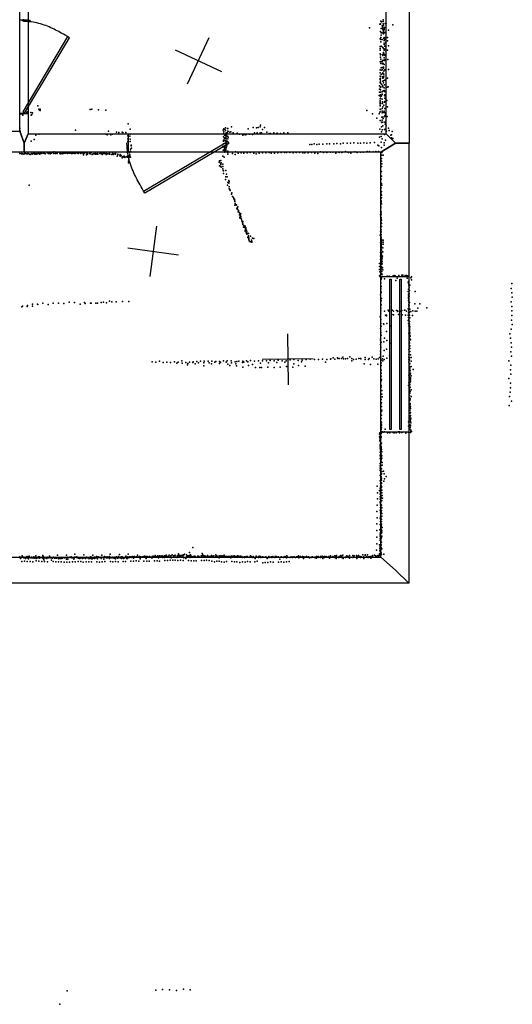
# Model space of a CAD drawing. Header units: millimetres. Extents: x 2956 to 18202, y -3010 to 34175.
# Tile 5 of 16: x 13478 to 17339, y -3010 to 4709. Entities that reach past the tile are written whole.
import ezdxf

# ---------------------------------------------------------------- set-up
doc = ezdxf.new("R2010")
doc.units = ezdxf.units.MM
for name, color, linetype in [('DOORS', 7, 'Continuous'), ('P', 9, 'Continuous'), ('PANOS', 10, 'Continuous'), ('ROOMS', 1, 'Continuous'), ('WALLS', 3, 'Continuous'), ('WINDOWS', 6, 'Continuous')]:
    doc.layers.add(name, color=color, linetype=linetype)

# ---------------------------------------------------------------- blocks, each defined once
blk = doc.blocks.new('1-Standard_3D')
for points in [[(-403.982, 5.64828), (253.382, 394.931), (263.573, 377.722), (-393.791, -11.5606), (-403.982, 5.64828)], [(263.573, 377.722), (275.367, 357.142), (283.15, 343.495), (290.844, 329.879), (298.429, 316.269), (305.882, 302.642), (313.184, 288.973), (320.313, 275.239), (327.249, 261.416), (333.971, 247.479), (340.456, 233.405), (346.686, 219.17), (352.638, 204.75), (358.291, 190.121), (363.626, 175.258), (368.62, 160.139), (373.253, 144.738), (377.503, 129.032), (381.351, 112.998), (384.774, 96.6102), (387.752, 79.8457), (390.265, 62.6802), (392.29, 45.0899), (393.807, 27.0508), (395.085, -0.90191)]]:
    blk.add_lwpolyline(points)
blk = doc.blocks.new('1-Standard_58')
for points in [[(-590, 42.9766), (589.999, 42.9766), (589.999, 32.9766), (-590, 32.9766), (-590, 42.9766)], [(-590.014, -44.0958), (589.985, -44.0958), (589.985, -54.0958), (-590.014, -54.0958), (-590.014, -44.0958)]]:
    blk.add_lwpolyline(points)

msp = doc.modelspace()

# ---------------------------------------------------------------- linework, layer by layer
at = {"layer": 'DOORS'}
for points in [[(13480, 3971.8), (13480, 4708.4), (13543, 4708.4), (13543, 3971.8), (13480, 3971.8)], [(14331.8, 3815.3), (15093.8, 3815.3), (15093.8, 3671.3), (14331.8, 3671.3), (14331.8, 3815.3)]]:
    msp.add_lwpolyline(points, dxfattribs=at)
at = {"layer": 'P'}
for p in [(13500, 4703), (13507, 4700), (13508, 4708), (13526, 4705), (13531, 4700), (13548, 4700), (13558, 4703), (16219, 4646), (16300, 4673), (16305, 4677), (16306, 4675), (16309, 4698), (16310, 4640), (16313, 4692), (16319, 4661), (16321, 4645), (16325, 4653), (16325, 4636), (16327, 4707), (16327, 4676), (16328, 4696), (16330, 4666), (16335, 4637), (16338, 4648), (16343, 4680), (16349, 4679), (16403, 4670), (16304, 4560), (16305, 4617), (16309, 4570), (16310, 4587), (16312, 4606), (16319, 4555), (16320, 4605), (16328, 4623), (16329, 4599), (16332, 4603), (16332, 4563), (16333, 4611), (16334, 4570), (16335, 4630), (16340, 4610), (16346, 4559), (16347, 4571), (16361, 4570), (16369, 4626), (16302, 4500), (16304, 4484), (16309, 4554), (16309, 4536), (16310, 4502), (16322, 4493), (16324, 4492), (16330, 4483), (16334, 4516), (16335, 4546), (16335, 4524), (16336, 4554), (16341, 4502), (16344, 4500), (16347, 4534), (16348, 4525), (16361, 4543), (16369, 4504), (16302, 4441), (16303, 4469), (16305, 4435), (16307, 4416), (16309, 4400), (16321, 4436), (16323, 4428), (16330, 4451), (16330, 4440), (16333, 4444), (16334, 4411), (16335, 4471), (16336, 4434), (16339, 4477), (16343, 4428), (16347, 4462), (16362, 4470), (16302, 4378), (16308, 4382), (16308, 4365), (16312, 4331), (16320, 4380), (16320, 4334), (16321, 4364), (16322, 4386), (16327, 4393), (16328, 4367), (16330, 4336), (16330, 4329), (16334, 4359), (16336, 4390), (16341, 4394), (16363, 4396), (16302, 4315), (16304, 4293), (16304, 4267), (16304, 4249), (16307, 4263), (16307, 4246), (16310, 4313), (16310, 4280), (16319, 4286), (16322, 4316), (16322, 4262), (16323, 4250), (16325, 4293), (16330, 4253), (16332, 4267), (16333, 4305), (16333, 4282), (16340, 4316), (16362, 4252), (16368, 4320), (16298, 4191), (16302, 4216), (16303, 4241), (16305, 4177), (16306, 4212), (16307, 4228), (16308, 4182), (16314, 4205), (16321, 4194), (16323, 4226), (16323, 4183), (16330, 4229), (16330, 4214), (16334, 4175), (16336, 4198), (16339, 4236), (16357, 4179), (16367, 4182), (16296, 4115), (16297, 4140), (16299, 4165), (16305, 4160), (16305, 4119), (16306, 4108), (16307, 4142), (16311, 4109), (16317, 4119), (16319, 4143), (16319, 4126), (16320, 4124), (16328, 4151), (16335, 4153), (16338, 4145), (16338, 4117), (16339, 4094), (16340, 4121), (16340, 4113), (16343, 4147), (13620, 4034), (16302, 4088), (16302, 4035), (16303, 4057), (16303, 4039), (16304, 4074), (16304, 4062), (16304, 4053), (16307, 4091), (16320, 4087), (16320, 4052), (16320, 4014), (16321, 4065), (16322, 4056), (16323, 4025), (16332, 4040), (16338, 4063), (16339, 4014), (16340, 4068), (16344, 4090), (16356, 4075), (16362, 4025), (13478, 3965), (13484, 3975), (13487, 3970), (13490, 3970), (13491, 3974), (13496, 3970), (13502, 3961), (13506, 3977), (13506, 3971), (13507, 3979), (13519, 3974), (13530, 3985), (13535, 3974), (13538, 3979), (13539, 3975), (13540, 3988), (13566, 3981), (13567, 3961), (13573, 3967), (13578, 3979), (13629, 4007), (13633, 4001), (13637, 4008), (13638, 3996), (14029, 4005), (14042, 4007), (14096, 4003), (14153, 3999), (16198, 3997), (16243, 3970), (16276, 3937), (16295, 3972), (16301, 3984), (16302, 3988), (16304, 4009), (16305, 4005), (16316, 3945), (16318, 3978), (16320, 3991), (16324, 3945), (16327, 3982), (16333, 3983), (16335, 3991), (16338, 3949), (16341, 3956), (16342, 3980), (16346, 3969), (16359, 3951), (13480, 3860), (14327, 3894), (15091, 3862), (15139, 3868), (15307, 3863), (15335, 3861), (15347, 3863), (15363, 3869), (15365, 3881), (15396, 3863), (16304, 3918), (16314, 3868), (16315, 3906), (16317, 3903), (16318, 3921), (16323, 3906), (16324, 3876), (16327, 3935), (16340, 3907), (16343, 3889), (16347, 3914), (16348, 3896), (16349, 3878), (16368, 3860), (13480, 3855), (13482, 3836), (13604, 3803), (13631, 3812), (13916, 3843), (14154, 3811), (14163, 3806), (14174, 3834), (14193, 3806), (14204, 3811), (14237, 3827), (14255, 3825), (14282, 3827), (14286, 3824), (14310, 3825), (14325, 3799), (14327, 3812), (14341, 3796), (14343, 3852), (14343, 3811), (15073, 3844), (15075, 3817), (15076, 3791), (15077, 3831), (15078, 3854), (15083, 3811), (15083, 3804), (15083, 3783), (15085, 3849), (15090, 3841), (15092, 3801), (15096, 3821), (15096, 3803), (15105, 3822), (15106, 3857), (15106, 3796), (15109, 3855), (15110, 3834), (15111, 3832), (15112, 3787), (15126, 3827), (15134, 3830), (15151, 3823), (15182, 3820), (15200, 3811), (15227, 3805), (15236, 3809), (15251, 3807), (15269, 3854), (15277, 3812), (15282, 3813), (15302, 3809), (15319, 3821), (15338, 3822), (15363, 3822), (15372, 3823), (15381, 3848), (15416, 3828), (15432, 3817), (15440, 3815), (15444, 3817), (15469, 3822), (15493, 3817), (15497, 3819), (15521, 3816), (15548, 3822), (15579, 3822), (16298, 3787), (16301, 3852), (16311, 3793), (16313, 3831), (16319, 3847), (16336, 3848), (16338, 3809), (16347, 3853), (16352, 3834), (16375, 3841), (16388, 3803), (16392, 3807), (16393, 3784), (16398, 3832), (13567, 3757), (13592, 3770), (14325, 3775), (14326, 3757), (14327, 3725), (14328, 3746), (14344, 3772), (14344, 3753), (14351, 3725), (14351, 3721), (15071, 3714), (15074, 3766), (15074, 3735), (15075, 3756), (15076, 3713), (15078, 3736), (15082, 3711), (15083, 3777), (15084, 3762), (15091, 3740), (15092, 3759), (15095, 3780), (15095, 3730), (15096, 3707), (15098, 3731), (15101, 3737), (15101, 3721), (15103, 3758), (15108, 3774), (15752, 3730), (15768, 3730), (15787, 3737), (15807, 3730), (15824, 3733), (15853, 3734), (15884, 3736), (15907, 3736), (15941, 3736), (15964, 3739), (15993, 3736), (16014, 3740), (16045, 3740), (16072, 3741), (16098, 3743), (16129, 3742), (16149, 3740), (16176, 3743), (16198, 3741), (16225, 3744), (16258, 3746), (16285, 3726), (16293, 3721), (16312, 3750), (16313, 3707), (16318, 3776), (16334, 3725), (16335, 3743), (16346, 3765), (16403, 3778), (13478, 3660), (13492, 3658), (13495, 3661), (13501, 3658), (13510, 3656), (13514, 3657), (13515, 3659), (13517, 3662), (13523, 3659), (13535, 3657), (13539, 3658), (13542, 3660), (13544, 3659), (13555, 3656), (13561, 3653), (13563, 3654), (13572, 3659), (13575, 3656), (13585, 3661), (13595, 3661), (13596, 3656), (13605, 3661), (13607, 3659), (13608, 3654), (13614, 3657), (13620, 3660), (13623, 3663), (13625, 3660), (13636, 3654), (13637, 3661), (13639, 3667), (13646, 3662), (13650, 3660), (13652, 3659), (13665, 3663), (13671, 3663), (13673, 3664), (13678, 3658), (13694, 3665), (13695, 3666), (13700, 3667), (13704, 3660), (13709, 3662), (13714, 3663), (13716, 3657), (13722, 3663), (13723, 3662), (13728, 3664), (13739, 3667), (13743, 3667), (13745, 3661), (13749, 3674), (13758, 3670), (13758, 3660), (13760, 3665), (13768, 3666), (13771, 3660), (13780, 3670), (13793, 3664), (13795, 3665), (13796, 3657), (13801, 3663), (13810, 3658), (13815, 3665), (13816, 3665), (13820, 3669), (13825, 3660), (13826, 3667), (13838, 3662), (13846, 3666), (13853, 3661), (13854, 3662), (13865, 3663), (13867, 3664), (13872, 3670), (13877, 3669), (13880, 3659), (13888, 3659), (13889, 3667), (13896, 3663), (13901, 3666), (13906, 3663), (13909, 3661), (13913, 3661), (13914, 3668), (13919, 3665), (13922, 3666), (13929, 3671), (13932, 3662), (13936, 3667), (13939, 3661), (13942, 3666), (13951, 3668), (13957, 3661), (13964, 3670), (13969, 3665), (13970, 3666), (13978, 3650), (13979, 3657), (13981, 3670), (13983, 3662), (13994, 3669), (14002, 3650), (14004, 3662), (14009, 3656), (14010, 3662), (14024, 3660), (14027, 3663), (14027, 3660), (14034, 3658), (14037, 3667), (14047, 3652), (14054, 3657), (14056, 3658), (14057, 3658), (14061, 3659), (14070, 3656), (14071, 3661), (14077, 3655), (14080, 3658), (14086, 3657), (14088, 3662), (14091, 3656), (14105, 3660), (14110, 3660), (14116, 3659), (14120, 3659), (14125, 3652), (14129, 3660), (14135, 3659), (14137, 3661), (14143, 3660), (14152, 3660), (14154, 3661), (14155, 3662), (14155, 3653), (14166, 3657), (14177, 3658), (14181, 3666), (14182, 3656), (14183, 3655), (14184, 3656), (14199, 3653), (14204, 3667), (14204, 3657), (14214, 3652), (14215, 3657), (14228, 3663), (14230, 3656), (14241, 3638), (14247, 3649), (14248, 3655), (14262, 3643), (14266, 3652), (14271, 3640), (14272, 3644), (14283, 3632), (14289, 3637), (14295, 3631), (14297, 3638), (14302, 3630), (14304, 3631), (14315, 3633), (14315, 3633), (14322, 3666), (14322, 3639), (14324, 3632), (14326, 3702), (14327, 3696), (14334, 3634), (14335, 3632), (14338, 3641), (14339, 3666), (14340, 3673), (14340, 3645), (14341, 3650), (14345, 3679), (14346, 3695), (14346, 3674), (14347, 3694), (14347, 3631), (14355, 3702), (15070, 3638), (15072, 3687), (15081, 3688), (15081, 3632), (15083, 3702), (15084, 3678), (15085, 3688), (15085, 3671), (15089, 3704), (15093, 3688), (15108, 3679), (15108, 3654), (15110, 3667), (15145, 3661), (15167, 3653), (15169, 3673), (15189, 3663), (15215, 3665), (15235, 3662), (15260, 3665), (15285, 3667), (15313, 3663), (15331, 3658), (15356, 3662), (15381, 3665), (15407, 3665), (15432, 3668), (15449, 3663), (15475, 3664), (15500, 3665), (15526, 3668), (15553, 3667), (15570, 3668), (15595, 3667), (15621, 3666), (15646, 3667), (15671, 3667), (15697, 3666), (15714, 3666), (15739, 3665), (15765, 3667), (15790, 3664), (15815, 3661), (15835, 3673), (15860, 3669), (15886, 3668), (15913, 3671), (15931, 3671), (15955, 3664), (15983, 3668), (16002, 3669), (16031, 3676), (16056, 3668), (16073, 3664), (16104, 3674), (16122, 3669), (16150, 3670), (16170, 3671), (16201, 3677), (16220, 3675), (16248, 3674), (16270, 3677), (16290, 3677), (16316, 3668), (16317, 3646), (16327, 3648), (14280, 3625), (14331, 3599), (14331, 3588), (14332, 3628), (14333, 3616), (15042, 3592), (15044, 3603), (15045, 3564), (15053, 3585), (15054, 3604), (15054, 3575), (15055, 3557), (15056, 3587), (15056, 3554), (15069, 3577), (15070, 3558), (16313, 3557), (16314, 3620), (16314, 3601), (16316, 3580), (15071, 3539), (15073, 3528), (15076, 3523), (15076, 3504), (15093, 3528), (15093, 3478), (15100, 3497), (15103, 3476), (16313, 3519), (16313, 3482), (13552, 3412), (15091, 3456), (15106, 3412), (15109, 3432), (15117, 3449), (15118, 3428), (15119, 3440), (15120, 3398), (16312, 3460), (16313, 3425), (16316, 3413), (15120, 3383), (15126, 3379), (15128, 3370), (15139, 3341), (15141, 3353), (15146, 3324), (16309, 3355), (16312, 3391), (16312, 3342), (16315, 3362), (16315, 3334), (15154, 3314), (15157, 3305), (15162, 3301), (15162, 3297), (15163, 3287), (15163, 3256), (15165, 3283), (15166, 3267), (15171, 3257), (15174, 3254), (15176, 3259), (16311, 3267), (16312, 3288), (16312, 3282), (16313, 3266), (16314, 3313), (15179, 3227), (15183, 3233), (15184, 3225), (15188, 3242), (15189, 3203), (15194, 3212), (15200, 3198), (15200, 3179), (15201, 3194), (15203, 3183), (15205, 3177), (15210, 3186), (15211, 3165), (16306, 3179), (16308, 3241), (16309, 3234), (16309, 3208), (16309, 3176), (16311, 3184), (16312, 3199), (15202, 3162), (15204, 3155), (15206, 3153), (15212, 3153), (15216, 3146), (15219, 3132), (15222, 3128), (15225, 3116), (15226, 3127), (15226, 3104), (15227, 3125), (15227, 3108), (15228, 3109), (15235, 3097), (15238, 3088), (15246, 3090), (16310, 3148), (16310, 3133), (16312, 3159), (16312, 3116), (16312, 3112), (16312, 3090), (16313, 3112), (16314, 3089), (16315, 3137), (15232, 3083), (15241, 3081), (15243, 3079), (15246, 3060), (15246, 3050), (15250, 3069), (15251, 3077), (15252, 3059), (15253, 3037), (15257, 3027), (15258, 3039), (15259, 3050), (15260, 3031), (15270, 3014), (15272, 3032), (15286, 3012), (16303, 3019), (16307, 3050), (16309, 3083), (16309, 3040), (16310, 3025), (16311, 3063), (16312, 3046), (16312, 3022), (15267, 3001), (15268, 3010), (15274, 2990), (15274, 2987), (15275, 2998), (15277, 2975), (15283, 2967), (15296, 2981), (15296, 2970), (15297, 2970), (15298, 2965), (15303, 2996), (15313, 2993), (16307, 2960), (16310, 2958), (16311, 2989), (16311, 2940), (16312, 3004), (16312, 3004), (16312, 2992), (16313, 2983), (16313, 2972), (16314, 2977), (16315, 2987), (16315, 2959), (16315, 2947), (16327, 2981), (16328, 2966), (16328, 2950), (16307, 2885), (16308, 2913), (16309, 2897), (16309, 2864), (16310, 2919), (16311, 2926), (16312, 2920), (16313, 2905), (16313, 2878), (16313, 2867), (16314, 2881), (16315, 2931), (16315, 2896), (16323, 2888), (16324, 2920), (16299, 2797), (16306, 2854), (16306, 2828), (16308, 2803), (16310, 2825), (16311, 2802), (16312, 2836), (16313, 2853), (16314, 2816), (16315, 2832), (16316, 2811), (16317, 2826), (16317, 2793), (16318, 2839), (16318, 2810), (16319, 2841), (16319, 2794), (16322, 2856), (16298, 2750), (16299, 2773), (16301, 2732), (16306, 2708), (16309, 2739), (16310, 2720), (16311, 2754), (16312, 2771), (16313, 2775), (16313, 2774), (16313, 2738), (16315, 2766), (16316, 2734), (16316, 2714), (16318, 2715), (16321, 2763), (16323, 2748), (16414, 2703), (16450, 2703), (16472, 2706), (16482, 2707), (16499, 2703), (16510, 2704), (16298, 2701), (16305, 2694), (16307, 2691), (16308, 2646), (16310, 2674), (16312, 2692), (16314, 2685), (16322, 2696), (16338, 2678), (16357, 2698), (16375, 2699), (16404, 2701), (16422, 2701), (16426, 2665), (16437, 2682), (16514, 2682), (16518, 2701), (16523, 2651), (16526, 2643), (16527, 2643), (16527, 2637), (16529, 2658), (16537, 2627), (16543, 2686), (16550, 2693), (16550, 2669), (17335, 2640), (16305, 2553), (16308, 2581), (16309, 2599), (16311, 2618), (16312, 2571), (16523, 2578), (16525, 2557), (16526, 2596), (16527, 2593), (16528, 2622), (16528, 2560), (16529, 2600), (16530, 2560), (16531, 2612), (16533, 2586), (16578, 2577), (17329, 2603), (17335, 2568), (13578, 2478), (13618, 2479), (13619, 2477), (13658, 2486), (13702, 2477), (13740, 2488), (13782, 2488), (13824, 2484), (13865, 2494), (13907, 2492), (13951, 2480), (13986, 2492), (13992, 2483), (14032, 2488), (14038, 2487), (14075, 2487), (14087, 2488), (14116, 2493), (14135, 2495), (14159, 2490), (14182, 2502), (14199, 2496), (14234, 2496), (14283, 2501), (14334, 2500), (16311, 2504), (16311, 2475), (16313, 2523), (16525, 2544), (16525, 2532), (16526, 2527), (16526, 2509), (16527, 2515), (16528, 2494), (16528, 2476), (16529, 2515), (16529, 2473), (16530, 2493), (16531, 2541), (16533, 2493), (16576, 2481), (16613, 2481), (17330, 2496), (17337, 2533), (13494, 2458), (13499, 2462), (13537, 2460), (13540, 2468), (13579, 2463), (16309, 2447), (16309, 2427), (16309, 2408), (16337, 2424), (16354, 2394), (16366, 2432), (16372, 2424), (16392, 2400), (16394, 2399), (16398, 2431), (16407, 2423), (16409, 2395), (16431, 2429), (16438, 2428), (16442, 2421), (16446, 2397), (16464, 2424), (16472, 2430), (16477, 2395), (16494, 2431), (16497, 2431), (16509, 2423), (16524, 2443), (16526, 2411), (16527, 2460), (16527, 2428), (16527, 2427), (16528, 2433), (16530, 2468), (16534, 2417), (16534, 2394), (16537, 2441), (16543, 2422), (16559, 2428), (16577, 2424), (16590, 2424), (16599, 2447), (16668, 2449), (17335, 2426), (17336, 2461), (16302, 2380), (16308, 2358), (16309, 2328), (16329, 2325), (16331, 2322), (16344, 2392), (16353, 2388), (16355, 2327), (16501, 2392), (16524, 2392), (16524, 2350), (16525, 2328), (16526, 2375), (16527, 2371), (16528, 2358), (16530, 2341), (16530, 2322), (16531, 2327), (16532, 2344), (16532, 2323), (16536, 2373), (16557, 2390), (17333, 2354), (17335, 2389), (17339, 2319), (16307, 2288), (16308, 2256), (16310, 2307), (16354, 2264), (16381, 2309), (16529, 2309), (16529, 2248), (16530, 2311), (16531, 2288), (16531, 2275), (16532, 2288), (16532, 2254), (16533, 2280), (16533, 2271), (16533, 2268), (16534, 2248), (16535, 2305), (16535, 2302), (16535, 2254), (17320, 2247), (17330, 2283), (16306, 2163), (16307, 2205), (16307, 2194), (16310, 2235), (16310, 2182), (16332, 2183), (16337, 2213), (16356, 2194), (16389, 2174), (16530, 2233), (16530, 2186), (16531, 2185), (16531, 2166), (16532, 2220), (16532, 2172), (16533, 2203), (16534, 2177), (16535, 2229), (16536, 2237), (16536, 2207), (16538, 2227), (16542, 2200), (17326, 2212), (17329, 2177), (16305, 2088), (16306, 2110), (16308, 2141), (16335, 2117), (16354, 2126), (16528, 2123), (16531, 2104), (16532, 2147), (16535, 2152), (16536, 2132), (16537, 2107), (17327, 2105), (17334, 2142), (14516, 2027), (14545, 2024), (14573, 2031), (14603, 2021), (14632, 2023), (14661, 2022), (14690, 2027), (14709, 2017), (14719, 2025), (14748, 2034), (14751, 2016), (14779, 2021), (14795, 2014), (14808, 2025), (14835, 2021), (14837, 2026), (14854, 2012), (14866, 2029), (14878, 2019), (14895, 2032), (14920, 2018), (14925, 2031), (14954, 2031), (14964, 2019), (14982, 2011), (14984, 2033), (15008, 2024), (15014, 2029), (15044, 2015), (15045, 2030), (15053, 2025), (15074, 2034), (15096, 2024), (15104, 2034), (15109, 2009), (15135, 2034), (15138, 2020), (15167, 2027), (15173, 2010), (15180, 2029), (15196, 2033), (15223, 2022), (15227, 2032), (15234, 2024), (15256, 2036), (15267, 2026), (15286, 2037), (15303, 2007), (15319, 2033), (15349, 2035), (15365, 2016), (15380, 2036), (15411, 2035), (15428, 2020), (15441, 2037), (15473, 2034), (15492, 2022), (15503, 2039), (15535, 2036), (15557, 2023), (15567, 2035), (15597, 2042), (15626, 2011), (15627, 2045), (15661, 2038), (15687, 2027), (15693, 2040), (15723, 2044), (15755, 2048), (15788, 2044), (15820, 2044), (15852, 2048), (15875, 2024), (15885, 2046), (15914, 2049), (15916, 2050), (15935, 2059), (15949, 2049), (15968, 2057), (15971, 2052), (15981, 2053), (16001, 2053), (16010, 2064), (16015, 2050), (16032, 2051), (16048, 2052), (16066, 2065), (16081, 2053), (16082, 2035), (16094, 2044), (16116, 2049), (16135, 2052), (16149, 2052), (16151, 2050), (16178, 2012), (16185, 2060), (16186, 2046), (16213, 2046), (16217, 2052), (16228, 2007), (16240, 2064), (16253, 2051), (16273, 2047), (16285, 2008), (16287, 2051), (16299, 2062), (16309, 2064), (16311, 2041), (16311, 2019), (16322, 2051), (16325, 2034), (16326, 2071), (16334, 2046), (16355, 2056), (16377, 2080), (16528, 2063), (16529, 2084), (16529, 2043), (16529, 2023), (16532, 2058), (16533, 2008), (16534, 2043), (16536, 2013), (16541, 2082), (16545, 2062), (16545, 2032), (17313, 2034), (17333, 2071), (14793, 2004), (14922, 1996), (15125, 1997), (15176, 1996), (15227, 1985), (15270, 1999), (15325, 1983), (15361, 1982), (15374, 1983), (15422, 1984), (15472, 1982), (15520, 1984), (15568, 1989), (15620, 1984), (15664, 1997), (15716, 1994), (16310, 1962), (16311, 1997), (16311, 1938), (16530, 2003), (16530, 1962), (16533, 1938), (16534, 1983), (16535, 1963), (16536, 1988), (16537, 1978), (16539, 1957), (16541, 1937), (16546, 1989), (16562, 1967), (17325, 1964), (17328, 2000), (16310, 1915), (16312, 1877), (16313, 1889), (16527, 1922), (16528, 1861), (16531, 1902), (16531, 1882), (16533, 1868), (16534, 1913), (16535, 1893), (16535, 1867), (16538, 1928), (16540, 1897), (16541, 1884), (16542, 1901), (16542, 1871), (16546, 1918), (17313, 1895), (17324, 1859), (17327, 1929), (16310, 1842), (16312, 1829), (16316, 1801), (16526, 1841), (16529, 1842), (16532, 1816), (16532, 1803), (16534, 1794), (16536, 1782), (16537, 1851), (16537, 1847), (16538, 1829), (16539, 1793), (16547, 1808), (17322, 1789), (17326, 1824), (16312, 1732), (16313, 1705), (16316, 1773), (16319, 1753), (16530, 1743), (16531, 1768), (16533, 1762), (16534, 1745), (16534, 1722), (16534, 1721), (16535, 1723), (16538, 1700), (16539, 1738), (16539, 1733), (16539, 1701), (16547, 1754), (17318, 1754), (17333, 1718), (16309, 1694), (16313, 1637), (16315, 1676), (16317, 1649), (16530, 1643), (16531, 1662), (16531, 1622), (16533, 1682), (16536, 1646), (16537, 1682), (16537, 1649), (16538, 1695), (16538, 1625), (16539, 1671), (16541, 1676), (16541, 1662), (16541, 1629), (17315, 1684), (16312, 1582), (16313, 1554), (16315, 1608), (16526, 1556), (16532, 1602), (16536, 1562), (16538, 1600), (16539, 1588), (16540, 1576), (16540, 1556), (16541, 1606), (16541, 1562), (16543, 1586), (16543, 1549), (16301, 1471), (16310, 1497), (16312, 1481), (16313, 1539), (16313, 1510), (16314, 1524), (16314, 1474), (16317, 1474), (16322, 1478), (16332, 1476), (16337, 1479), (16343, 1500), (16362, 1471), (16363, 1472), (16377, 1474), (16378, 1469), (16405, 1474), (16412, 1469), (16428, 1469), (16432, 1474), (16447, 1477), (16456, 1479), (16456, 1469), (16472, 1474), (16504, 1474), (16504, 1468), (16522, 1476), (16526, 1522), (16530, 1502), (16532, 1509), (16535, 1500), (16536, 1533), (16539, 1511), (16540, 1531), (16541, 1525), (16541, 1472), (16543, 1491), (16543, 1482), (16548, 1480), (16297, 1440), (16298, 1459), (16301, 1442), (16301, 1431), (16301, 1410), (16304, 1421), (16304, 1410), (16304, 1402), (16305, 1453), (16305, 1435), (16305, 1421), (16305, 1409), (16308, 1423), (16310, 1442), (16311, 1436), (16312, 1466), (16302, 1377), (16302, 1349), (16303, 1370), (16303, 1365), (16304, 1318), (16305, 1384), (16305, 1381), (16305, 1338), (16306, 1382), (16306, 1344), (16307, 1359), (16308, 1346), (16309, 1380), (16310, 1363), (16310, 1326), (16310, 1320), (16311, 1350), (16311, 1326), (16312, 1358), (16314, 1388), (16315, 1339), (16317, 1322), (16302, 1290), (16303, 1295), (16304, 1270), (16307, 1299), (16308, 1241), (16309, 1307), (16309, 1269), (16309, 1248), (16310, 1285), (16310, 1260), (16310, 1247), (16311, 1286), (16311, 1249), (16312, 1304), (16316, 1291), (16317, 1272), (16320, 1237), (16302, 1211), (16303, 1231), (16303, 1212), (16303, 1193), (16304, 1174), (16305, 1201), (16305, 1182), (16307, 1230), (16307, 1228), (16307, 1216), (16308, 1211), (16308, 1190), (16309, 1169), (16310, 1169), (16315, 1188), (16317, 1168), (16320, 1218), (16330, 1169), (16302, 1094), (16304, 1136), (16306, 1094), (16307, 1140), (16308, 1154), (16310, 1128), (16311, 1109), (16311, 1098), (16312, 1118), (16313, 1146), (16313, 1099), (16315, 1152), (16315, 1116), (16331, 1091), (16335, 1149), (16336, 1110), (16349, 1127), (16280, 1052), (16298, 1019), (16301, 1015), (16304, 1037), (16305, 1074), (16305, 1051), (16308, 1053), (16308, 1029), (16308, 1007), (16309, 1019), (16309, 1005), (16310, 1047), (16311, 1080), (16311, 1055), (16313, 1075), (16313, 1049), (16315, 1079), (16315, 1074), (16315, 1042), (16317, 1020), (16283, 1000), (16283, 952), (16303, 989), (16304, 968), (16304, 951), (16304, 928), (16305, 992), (16306, 948), (16307, 999), (16307, 995), (16308, 982), (16308, 979), (16308, 958), (16308, 940), (16308, 935), (16309, 928), (16310, 967), (16311, 958), (16317, 1001), (16317, 941), (16318, 979), (16321, 957), (16278, 854), (16281, 903), (16302, 863), (16304, 921), (16305, 907), (16305, 885), (16305, 884), (16305, 859), (16307, 925), (16307, 867), (16309, 900), (16309, 878), (16310, 906), (16310, 897), (16310, 880), (16310, 862), (16313, 904), (16315, 862), (16316, 882), (16279, 804), (16302, 801), (16305, 842), (16305, 795), (16305, 774), (16306, 817), (16308, 838), (16308, 815), (16308, 809), (16308, 806), (16309, 836), (16309, 835), (16309, 792), (16310, 848), (16310, 776), (16311, 773), (16313, 793), (16315, 776), (16317, 837), (16317, 816), (16278, 756), (16278, 704), (16301, 709), (16303, 752), (16304, 713), (16305, 755), (16307, 754), (16308, 713), (16308, 697), (16309, 760), (16309, 714), (16310, 745), (16310, 714), (16311, 742), (16313, 733), (16315, 753), (16317, 705), (16318, 728), (16278, 651), (16302, 671), (16302, 638), (16302, 627), (16303, 684), (16303, 660), (16306, 653), (16307, 684), (16308, 629), (16309, 663), (16309, 646), (16312, 641), (16314, 652), (16315, 684), (16316, 692), (16316, 659), (14836, 570), (16274, 550), (16277, 600), (16298, 592), (16300, 545), (16301, 567), (16304, 580), (16304, 553), (16308, 573), (16309, 551), (16310, 589), (16311, 611), (16311, 592), (16312, 591), (16312, 570), (16314, 614), (16317, 561), (13480, 498), (13485, 485), (13487, 491), (13492, 493), (13494, 495), (13498, 507), (13500, 497), (13510, 491), (13511, 495), (13516, 465), (13522, 490), (13522, 484), (13531, 497), (13532, 492), (13536, 489), (13537, 501), (13545, 487), (13548, 499), (13548, 483), (13552, 499), (13553, 503), (13556, 493), (13564, 489), (13570, 495), (13570, 490), (13573, 491), (13582, 489), (13589, 499), (13592, 488), (13593, 492), (13594, 489), (13603, 495), (13605, 507), (13605, 488), (13607, 485), (13608, 467), (13617, 490), (13618, 491), (13625, 497), (13625, 496), (13629, 490), (13633, 498), (13634, 488), (13636, 493), (13640, 492), (13653, 490), (13655, 490), (13657, 496), (13658, 509), (13661, 492), (13663, 485), (13665, 499), (13667, 487), (13668, 475), (13673, 491), (13679, 491), (13690, 486), (13691, 487), (13693, 496), (13701, 494), (13702, 493), (13703, 489), (13705, 489), (13712, 504), (13712, 498), (13718, 491), (13723, 494), (13725, 494), (13727, 472), (13732, 487), (13735, 488), (13744, 495), (13749, 493), (13750, 488), (13758, 491), (13760, 494), (13760, 492), (13760, 488), (13769, 488), (13770, 493), (13775, 511), (13775, 491), (13780, 494), (13783, 494), (13785, 482), (13789, 493), (13796, 491), (13797, 486), (13808, 490), (13808, 486), (13810, 490), (13814, 487), (13819, 494), (13828, 490), (13829, 492), (13832, 490), (13834, 492), (13843, 494), (13844, 512), (13844, 481), (13850, 495), (13852, 492), (13855, 494), (13856, 493), (13856, 481), (13858, 492), (13870, 495), (13871, 494), (13881, 492), (13882, 497), (13887, 489), (13892, 490), (13899, 492), (13902, 479), (13903, 481), (13904, 490), (13907, 490), (13908, 495), (13909, 518), (13920, 497), (13922, 492), (13932, 496), (13934, 492), (13935, 488), (13938, 491), (13940, 492), (13942, 491), (13946, 492), (13947, 485), (13948, 492), (13950, 486), (13954, 492), (13960, 489), (13964, 492), (13969, 486), (13975, 494), (13975, 494), (13976, 489), (13980, 513), (13984, 491), (13985, 494), (13988, 490), (13993, 485), (13997, 491), (13998, 490), (13999, 490), (14002, 496), (14011, 489), (14016, 486), (14018, 494), (14025, 486), (14030, 487), (14031, 496), (14035, 497), (14038, 489), (14041, 483), (14047, 483), (14050, 512), (14050, 488), (14060, 493), (14063, 496), (14064, 493), (14064, 484), (14071, 490), (14077, 489), (14079, 501), (14088, 482), (14089, 494), (14092, 499), (14092, 496), (14102, 493), (14103, 493), (14107, 496), (14117, 485), (14118, 493), (14121, 510), (14122, 496), (14122, 495), (14129, 494), (14129, 493), (14132, 493), (14136, 480), (14137, 496), (14143, 502), (14145, 494), (14153, 496), (14156, 492), (14158, 489), (14164, 497), (14166, 490), (14170, 492), (14174, 495), (14181, 484), (14182, 500), (14183, 495), (14187, 494), (14188, 518), (14192, 494), (14201, 489), (14204, 492), (14207, 495), (14210, 490), (14213, 489), (14217, 488), (14223, 495), (14229, 482), (14230, 494), (14235, 495), (14236, 498), (14239, 493), (14242, 489), (14245, 488), (14253, 501), (14253, 491), (14256, 496), (14259, 516), (14266, 491), (14267, 493), (14272, 498), (14274, 493), (14276, 485), (14279, 494), (14280, 499), (14289, 488), (14291, 484), (14296, 488), (14308, 496), (14310, 503), (14316, 486), (14319, 495), (14324, 490), (14324, 485), (14325, 498), (14327, 519), (14329, 494), (14330, 492), (14331, 496), (14338, 492), (14339, 497), (14342, 497), (14344, 498), (14346, 498), (14349, 464), (14352, 492), (14359, 501), (14362, 498), (14366, 497), (14371, 488), (14373, 497), (14375, 502), (14377, 500), (14381, 498), (14383, 496), (14391, 466), (14392, 497), (14393, 496), (14397, 496), (14401, 512), (14405, 499), (14407, 496), (14416, 501), (14417, 500), (14421, 491), (14422, 483), (14424, 499), (14427, 499), (14429, 495), (14437, 496), (14441, 498), (14450, 500), (14455, 503), (14465, 494), (14466, 500), (14467, 496), (14470, 486), (14473, 495), (14473, 465), (14474, 500), (14478, 501), (14480, 499), (14491, 498), (14494, 502), (14496, 496), (14498, 501), (14511, 489), (14516, 502), (14516, 489), (14517, 490), (14519, 501), (14523, 503), (14523, 502), (14535, 467), (14536, 502), (14539, 509), (14540, 496), (14542, 501), (14553, 498), (14555, 466), (14556, 499), (14558, 506), (14560, 502), (14565, 491), (14565, 490), (14568, 504), (14573, 507), (14574, 464), (14583, 504), (14584, 503), (14584, 501), (14588, 497), (14595, 506), (14599, 494), (14605, 501), (14612, 507), (14613, 496), (14614, 492), (14615, 470), (14617, 505), (14626, 511), (14626, 503), (14636, 470), (14637, 502), (14638, 497), (14643, 498), (14647, 505), (14648, 504), (14649, 512), (14657, 471), (14662, 507), (14662, 507), (14662, 498), (14664, 490), (14673, 513), (14677, 471), (14683, 507), (14686, 505), (14687, 502), (14690, 506), (14695, 504), (14696, 511), (14697, 473), (14711, 504), (14712, 494), (14715, 506), (14716, 509), (14717, 470), (14720, 509), (14723, 521), (14724, 512), (14729, 501), (14736, 508), (14736, 506), (14738, 472), (14743, 505), (14744, 506), (14745, 508), (14756, 505), (14757, 510), (14758, 470), (14760, 514), (14763, 508), (14765, 489), (14770, 519), (14779, 485), (14785, 513), (14787, 502), (14792, 507), (14793, 505), (14799, 506), (14800, 469), (14807, 502), (14808, 508), (14809, 533), (14814, 492), (14816, 509), (14817, 514), (14819, 506), (14822, 468), (14824, 502), (14826, 498), (14828, 502), (14836, 499), (14842, 468), (14845, 503), (14848, 503), (14849, 503), (14857, 500), (14862, 468), (14874, 503), (14875, 504), (14876, 500), (14879, 503), (14885, 499), (14899, 505), (14901, 505), (14903, 497), (14903, 470), (14909, 523), (14911, 510), (14914, 514), (14915, 503), (14923, 470), (14924, 506), (14924, 501), (14932, 497), (14933, 504), (14933, 503), (14943, 471), (14949, 508), (14951, 502), (14952, 499), (14964, 502), (14964, 470), (14971, 500), (14973, 495), (14975, 501), (14982, 509), (14989, 504), (14989, 500), (14997, 499), (15000, 507), (15014, 498), (15015, 513), (15016, 501), (15019, 496), (15020, 505), (15023, 501), (15023, 464), (15026, 503), (15040, 505), (15040, 491), (15040, 465), (15041, 500), (15043, 501), (15053, 503), (15054, 505), (15060, 504), (15064, 505), (15072, 504), (15081, 510), (15082, 501), (15084, 503), (15091, 501), (15097, 501), (15104, 502), (15115, 502), (15117, 499), (15118, 502), (15120, 500), (15123, 502), (15131, 501), (15133, 489), (15137, 503), (15139, 495), (15144, 501), (15148, 503), (15158, 500), (15159, 505), (15166, 501), (15170, 500), (15177, 502), (15184, 506), (15184, 501), (15193, 502), (15196, 504), (15198, 499), (15209, 504), (15209, 504), (15217, 500), (15220, 500), (15224, 492), (15237, 497), (15240, 498), (15241, 494), (15254, 501), (15258, 498), (15262, 495), (15264, 500), (15282, 495), (15284, 502), (15286, 505), (15291, 500), (15296, 499), (15306, 494), (15309, 500), (15323, 485), (15326, 494), (15331, 503), (15332, 498), (15333, 497), (15345, 495), (15349, 492), (15354, 503), (15358, 501), (15361, 495), (15364, 501), (15368, 493), (15382, 499), (15386, 496), (15389, 495), (15403, 496), (15406, 499), (15407, 496), (15410, 495), (15417, 485), (15430, 500), (15431, 494), (15433, 494), (15448, 498), (15455, 499), (15455, 493), (15458, 499), (15461, 501), (15478, 493), (15480, 500), (15487, 500), (15491, 496), (15498, 496), (15503, 497), (15503, 496), (15518, 479), (15521, 496), (15527, 496), (15530, 498), (15530, 496), (15545, 494), (15552, 497), (15558, 502), (15570, 491), (15572, 505), (15574, 495), (15576, 496), (15594, 492), (15600, 496), (15606, 495), (15610, 498), (15615, 494), (15621, 496), (15628, 497), (15639, 494), (15648, 498), (15649, 499), (15657, 499), (15663, 505), (15666, 490), (15672, 495), (15679, 502), (15694, 502), (15696, 498), (15703, 486), (15704, 497), (15712, 495), (15721, 496), (15725, 501), (15736, 495), (15741, 499), (15745, 496), (15748, 495), (15750, 490), (15762, 493), (15769, 497), (15773, 498), (15789, 493), (15791, 496), (15794, 494), (15801, 488), (15803, 502), (15810, 498), (15815, 492), (15818, 502), (15835, 502), (15836, 492), (15839, 494), (15843, 496), (15849, 503), (15855, 486), (15860, 497), (15867, 500), (15867, 493), (15880, 500), (15885, 497), (15900, 502), (15905, 488), (15911, 492), (15914, 505), (15918, 496), (15931, 500), (15935, 499), (15947, 507), (15949, 493), (15951, 499), (15959, 486), (15960, 500), (15962, 508), (15976, 493), (15982, 502), (15985, 501), (15985, 500), (15994, 508), (15996, 507), (16002, 504), (16003, 494), (16011, 510), (16013, 485), (16031, 493), (16032, 493), (16037, 500), (16042, 507), (16050, 502), (16055, 499), (16059, 493), (16063, 508), (16064, 487), (16074, 495), (16089, 508), (16089, 494), (16095, 500), (16098, 503), (16100, 506), (16117, 508), (16117, 495), (16121, 484), (16126, 500), (16133, 509), (16142, 502), (16149, 493), (16153, 500), (16154, 498), (16167, 515), (16172, 499), (16174, 485), (16178, 494), (16185, 508), (16186, 513), (16200, 500), (16204, 513), (16208, 494), (16215, 499), (16226, 502), (16229, 488), (16236, 496), (16239, 502), (16243, 509), (16247, 498), (16260, 511), (16266, 506), (16270, 495), (16274, 503), (16277, 499), (16284, 508), (16286, 502), (16292, 504), (16294, 500), (16297, 521), (16297, 513), (16303, 511), (16306, 534), (16309, 534), (16312, 529), (16313, 516), (16332, 518), (13494, 462), (13537, 461), (13561, 461), (13582, 459), (13629, 463), (13650, 462), (13672, 461), (13695, 460), (13739, 461), (13760, 458), (13782, 458), (13803, 459), (13826, 457), (13847, 456), (13869, 457), (13891, 459), (13913, 460), (13935, 462), (13956, 462), (13976, 455), (13998, 458), (14020, 459), (14041, 460), (14082, 459), (14102, 455), (14125, 458), (14146, 462), (14189, 461), (14208, 459), (14230, 461), (14250, 458), (14290, 462), (14308, 461), (14370, 463), (14412, 463), (14452, 463), (14493, 463), (14985, 463), (15004, 460), (15060, 460), (15080, 457), (15100, 462), (15141, 462), (15161, 460), (15181, 458), (15202, 454), (15223, 458), (15244, 457), (15263, 462), (15284, 458), (15320, 459), (15340, 463), (15383, 452), (15403, 454), (15423, 454), (15444, 459), (15465, 457), (15507, 455), (15527, 459), (15548, 457), (15569, 459), (15589, 461), (13849, -2904), (14544, -2900), (14597, -2895), (14652, -2897), (14707, -2901), (14761, -2892), (14815, -2896), (13793, -3010)]:
    msp.add_point(p, dxfattribs=at)
at = {"layer": 'PANOS'}
for points in [[(14793.6, 4206.7), (14962.1, 4569.5)], [(14696.5, 4472.4), (15059.2, 4303.8)], [(14550.3, 3091.3), (14497, 2694.9)], [(14325.4, 2919.8), (14721.9, 2866.4)], [(15576.1, 2247.3), (15581.1, 1847.4)], [(15778.6, 2049.8), (15378.6, 2044.8)]]:
    msp.add_lwpolyline(points, dxfattribs=at)
at = {"layer": 'ROOMS'}
for points in [[(13480, 5531.3), (12431, 5531.3), (12430.9, 8343.5), (9071.9, 8343.4), (9071.9, 5254.8), (9072, 5254.8), (9072, 4167.4), (10181.6, 4167.5), (10181.6, 3624.7), (10684.6, 3624.7), (10684.6, 3510.7), (10684.6, 2472.4), (11715.7, 2472.4), (12281, 2472.4), (12280.9, 3835.3), (13480, 3835.3), (13480, 5531.3)], [(16349.3, 3815.3), (16349.3, 5531.3), (13543, 5531.3), (13543, 3815.3), (16349.3, 3815.3)], [(11779.4, 494.8), (16309, 494.8), (16309, 3671.3), (13511.5, 3671.3), (13511.5, 3671.3), (12369.9, 3671.3), (12370, 2322.4), (11779.4, 2322.4), (11779.4, 494.8)]]:
    msp.add_lwpolyline(points, close=True, dxfattribs=at)
at = {"layer": 'WALLS'}
for points in [[(13480, 3835.3), (13480, 5531.3), (13511.5, 5562.8), (13543, 5531.3), (13543, 3815.3), (13511.5, 3740.5), (13480, 3835.3)], [(16349.3, 3815.3), (16349.3, 5531.3), (16424.1, 5562.8), (16529.3, 5562.8), (16529.3, 3740.5), (16424.1, 3740.5), (16349.3, 3815.3)], [(12280.9, 3835.3), (13480, 3835.3), (13511.5, 3740.5), (13511.5, 3671.3), (12369.9, 3671.3), (12325.4, 3740.5), (12280.9, 3835.3)], [(13543, 3815.3), (16349.3, 3815.3), (16424.1, 3740.5), (16309, 3671.3), (13511.5, 3671.3), (13511.5, 3740.5), (13543, 3815.3)], [(16309, 494.8), (16309, 3671.3), (16424.1, 3740.5), (16529, 3740.5), (16529, 291.8), (16424.1, 393.3), (16309, 494.8)], [(11779.4, 494.8), (16309, 494.8), (16424.1, 393.3), (16529, 291.8), (11715.6, 291.8), (11715.6, 393.3), (11779.4, 494.8)]]:
    msp.add_lwpolyline(points, dxfattribs=at)
at = {"layer": 'WINDOWS'}
msp.add_lwpolyline([(16309, 1476.6), (16309, 2695.8), (16529, 2695.8), (16529, 1476.6), (16309, 1476.6)], dxfattribs=at)

# ---------------------------------------------------------------- block references
at = {"layer": 'DOORS', "xscale": 0.9, "yscale": -0.9, "rotation": 90}
msp.add_blockref('1-Standard_3D', (13511.5, 4340.1), dxfattribs=at)
at = {"layer": 'DOORS', "xscale": -1, "yscale": -1}
msp.add_blockref('1-Standard_3D', (14712.8, 3743.3), dxfattribs=at)
at = {"layer": 'WINDOWS', "yscale": 0.9, "rotation": 90}
msp.add_blockref('1-Standard_58', (16419, 2086.2), dxfattribs=at)

doc.saveas('drawing.dxf')
